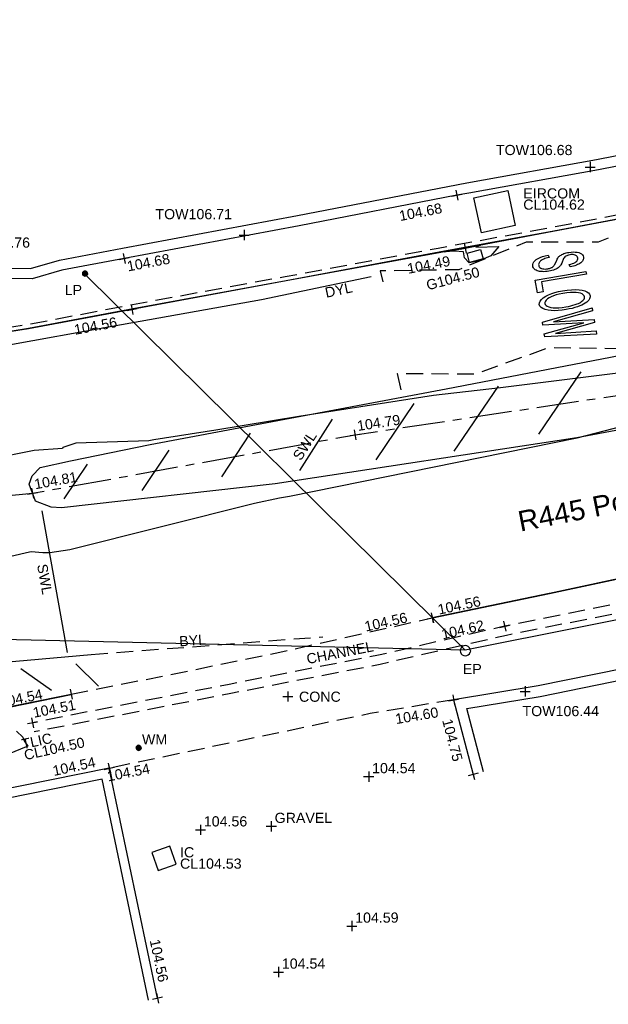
# Model space of a CAD drawing. Extents: x 635157 to 635442, y 694407 to 694910.
# Tile 100 of 103: x 635263 to 635281, y 694846 to 694875. Entities that reach past the tile are written whole.
import ezdxf

# ---------------------------------------------------------------- set-up
doc = ezdxf.new("R2010")
doc.units = 0
doc.header["$MEASUREMENT"] = 0
doc.linetypes.add('CENTER', pattern=[2, 1.25, -0.25, 0.25, -0.25])
doc.linetypes.add('DASHED', pattern=[0.75, 0.5, -0.25])
doc.layers.get('0').update_dxf_attribs({"color": 12, "linetype": 'CONTINUOUS'})
for name, color, linetype in [('CHANGE_OF_SURFACE', 7, 'DASHED'), ('CHANGE_OF_SURFACE_LVL', 7, 'CONTINUOUS'), ('CHANNEL', 151, 'DASHED'), ('CHANNEL_LVL', 151, 'CONTINUOUS'), ('CHANNEL_TXT', 151, 'CONTINUOUS'), ('CONTOURS_MINOR', 132, 'CONTINUOUS'), ('EIRCOM_COVER', 3, 'CONTINUOUS'), ('EIRCOM_COVER_RMK', 3, 'CONTINUOUS'), ('ESB_POLE', 1, 'CONTINUOUS'), ('ESB_POLE_TXT', 1, 'CONTINUOUS'), ('GULLY', 151, 'CONTINUOUS'), ('GULLY_LVL', 151, 'CONTINUOUS'), ('INSPECTION_COVER', 12, 'CONTINUOUS'), ('INSPECTION_COVER_LVL', 12, 'CONTINUOUS'), ('INSPECTION_COVER_TXT', 12, 'CONTINUOUS'), ('KERB_BOTTOM', 172, 'CONTINUOUS'), ('KERB_BOTTOM_LVL', 172, 'CONTINUOUS'), ('KERB_TOP', 2, 'CONTINUOUS'), ('LAMPPOST', 6, 'CONTINUOUS'), ('LAMPPOST_TXT', 6, 'CONTINUOUS'), ('MARKINGS_DASHED_WHITE', 9, 'DASHED'), ('MARKINGS_DASHED_YELLOW', 9, 'DASHED'), ('MARKINGS_DASHED_YELLOW_TXT', 9, 'CONTINUOUS'), ('MARKINGS_DOUBLE_YELLOW', 9, 'CONTINUOUS'), ('MARKINGS_DOUBLE_YELLOW_TXT', 9, 'CONTINUOUS'), ('MARKINGS_WHITE_LINE', 9, 'CONTINUOUS'), ('MARKINGS_WHITE_LINE_TXT', 9, 'CONTINUOUS'), ('MARKINGS_YELLOW_LINE', 9, 'CONTINUOUS'), ('OVERHEAD_ELECTRIC', 1, 'OH_ELEC'), ('ROAD_CROWNLINE', 212, 'CENTER'), ('ROAD_CROWNLINE_LVL', 212, 'CONTINUOUS'), ('ROAD_MARKINGS', 9, 'CONTINUOUS'), ('SPOT_HEIGHTS', 92, 'CONTINUOUS'), ('SPOT_HEIGHTS_LVL', 92, 'CONTINUOUS'), ('TEXT', 7, 'CONTINUOUS'), ('TEXT_RMK', 7, 'CONTINUOUS'), ('TEXT_TXT', 7, 'CONTINUOUS'), ('TOP_OF_WALL_LEVEL', 212, 'CONTINUOUS'), ('TOP_OF_WALL_LEVEL_TXT', 212, 'CONTINUOUS'), ('TRAFFIC_LIGHT_IC_RMK', 6, 'CONTINUOUS'), ('WALL', 12, 'CONTINUOUS'), ('WALL_LVL', 12, 'CONTINUOUS'), ('WATER_METER', 5, 'CONTINUOUS'), ('WATER_METER_TXT', 5, 'CONTINUOUS')]:
    doc.layers.add(name, color=color, linetype=linetype)
doc.styles.add('Arial', font='arial.ttf')
doc.linetypes.add('OH_ELEC', pattern='A,4,-0.4,["OE",Arial,S=0.36,R=0,X=0,Y=-0.18],-1.2', length=5.6)

# ---------------------------------------------------------------- blocks, each defined once
blk = doc.blocks.new('MH_CIR2')
at = {"color": 0, "linetype": 'ByBlock', "flags": 128}
for points in [[(0.5, 0), (0.475, 0.154), (0.404, 0.293), (0.293, 0.404), (0.154, 0.475), (0, 0.5), (-0.154, 0.475), (-0.293, 0.404), (-0.404, 0.293), (-0.475, 0.154), (-0.5, 0), (-0.475, -0.154), (-0.404, -0.293), (-0.293, -0.404), (-0.154, -0.475), (0, -0.5), (0.154, -0.475), (0.293, -0.404), (0.404, -0.293), (0.475, -0.154)], [(-0.499, -0.033), (0.033, 0.499)], [(-0.496, 0.06), (-0.06, 0.496)], [(-0.488, -0.111), (0.111, 0.488)], [(-0.467, -0.18), (0.18, 0.467)], [(-0.467, 0.179), (-0.179, 0.467)], [(-0.438, -0.241), (0.241, 0.438)], [(-0.403, -0.296), (0.296, 0.403)], [(-0.362, -0.345), (0.345, 0.362)], [(-0.315, -0.388), (0.388, 0.315)], [(-0.263, -0.425), (0.425, 0.263)], [(-0.204, -0.456), (0.456, 0.204)], [(-0.138, -0.48), (0.48, 0.138)], [(-0.064, -0.496), (0.496, 0.064)], [(0.5, 0), (0.475, -0.154)], [(0.022, -0.5), (0.5, -0.022)], [(0.128, -0.483), (0.483, -0.128)], [(0.305, -0.396), (0.396, -0.305)]]:
    blk.add_lwpolyline(points, dxfattribs=at)
blk = doc.blocks.new('SPOT')
at = {"color": 0, "linetype": 'ByBlock', "flags": 128}
for points in [[(-0.5, 0), (0.5, 0)], [(0, 0.5), (0, -0.5)]]:
    blk.add_lwpolyline(points, dxfattribs=at)
blk = doc.blocks.new('TXTSLOW')
at = {"color": 0, "linetype": 'ByBlock', "flags": 128}
for points in [[(-0.5, -0.050523), (-0.470976, -0.04733), (-0.469814, -0.056325), (-0.468072, -0.064453), (-0.466042, -0.071714), (-0.463427, -0.078101), (-0.460523, -0.083614), (-0.456751, -0.088838), (-0.45269, -0.093483), (-0.448045, -0.09755), (-0.442821, -0.101321), (-0.436723, -0.104804), (-0.430626, -0.107708), (-0.42395, -0.109739), (-0.416985, -0.11148), (-0.41002, -0.112354), (-0.40247, -0.112643), (-0.391727, -0.112059), (-0.382442, -0.110612), (-0.37373, -0.107708), (-0.366187, -0.104226), (-0.359511, -0.099291), (-0.354287, -0.093483), (-0.349931, -0.087386), (-0.346738, -0.08042), (-0.344996, -0.072871), (-0.344417, -0.064453), (-0.344707, -0.059814), (-0.345286, -0.055168), (-0.346448, -0.050812), (-0.3479, -0.046457), (-0.349931, -0.042685), (-0.35225, -0.039202), (-0.355154, -0.035719), (-0.358637, -0.032815), (-0.362415, -0.029911), (-0.366476, -0.027591), (-0.371989, -0.024976), (-0.379539, -0.021783), (-0.427143, -0.0064), (-0.437886, -0.002629), (-0.44746, 0.001438), (-0.455299, 0.00521), (-0.461686, 0.009277), (-0.466909, 0.013338), (-0.471844, 0.017983), (-0.4762, 0.022918), (-0.479972, 0.028431), (-0.483166, 0.034239), (-0.48607, 0.040336), (-0.4881, 0.047012), (-0.489842, 0.053978), (-0.490715, 0.060943), (-0.491004, 0.068492), (-0.490131, 0.081844), (-0.487522, 0.094033), (-0.482876, 0.105355), (-0.476779, 0.115513), (-0.468651, 0.124804), (-0.459076, 0.132642), (-0.448334, 0.13874), (-0.436434, 0.14309), (-0.423083, 0.145705), (-0.408568, 0.146572), (-0.398409, 0.146284), (-0.38883, 0.144832), (-0.379827, 0.1428), (-0.371411, 0.139897), (-0.363283, 0.136414), (-0.355733, 0.131769), (-0.349057, 0.126545), (-0.342965, 0.120742), (-0.337741, 0.114356), (-0.333096, 0.106807), (-0.329029, 0.098968), (-0.326125, 0.09055), (-0.323806, 0.081555), (-0.322064, 0.071975), (-0.321486, 0.061816), (-0.351093, 0.059202), (-0.352545, 0.069649), (-0.354865, 0.07894), (-0.358059, 0.087068), (-0.362415, 0.094328), (-0.367639, 0.100131), (-0.37373, 0.105065), (-0.380991, 0.108547), (-0.38883, 0.111452), (-0.397825, 0.112904), (-0.407694, 0.113483), (-0.417564, 0.112904), (-0.426565, 0.111741), (-0.434693, 0.109421), (-0.441658, 0.105938), (-0.447756, 0.101871), (-0.45269, 0.096937), (-0.456462, 0.091424), (-0.459076, 0.085327), (-0.460818, 0.078651), (-0.461396, 0.071685), (-0.461108, 0.06501), (-0.459655, 0.059202), (-0.457624, 0.053688), (-0.45501, 0.049043), (-0.451238, 0.044976), (-0.446303, 0.041205), (-0.439332, 0.037432), (-0.430047, 0.033655), (-0.419016, 0.029593), (-0.393179, 0.022044), (-0.381858, 0.018562), (-0.364156, 0.012175), (-0.357769, 0.009277), (-0.349641, 0.004631), (-0.342381, -0.000593), (-0.335995, -0.0064), (-0.330192, -0.012498), (-0.325547, -0.019463), (-0.321486, -0.026718), (-0.318582, -0.034557), (-0.316256, -0.042973), (-0.315099, -0.051975), (-0.314515, -0.061555), (-0.315099, -0.071129), (-0.316256, -0.08042), (-0.318582, -0.089126), (-0.321775, -0.09755), (-0.325836, -0.105678), (-0.330771, -0.113511), (-0.33629, -0.120187), (-0.342677, -0.126284), (-0.349641, -0.131508), (-0.357185, -0.136153), (-0.365313, -0.139925), (-0.374025, -0.142829), (-0.383599, -0.14486), (-0.393764, -0.146312), (-0.404501, -0.146601), (-0.421046, -0.145444), (-0.436145, -0.14254), (-0.450075, -0.137316), (-0.462265, -0.130055), (-0.473296, -0.12077), (-0.482587, -0.109739), (-0.489842, -0.096965), (-0.495361, -0.083035), (-0.498553, -0.067358)], [(-0.23841, -0.146601), (-0.23841, 0.146601), (-0.206604, 0.146601), (-0.206604, -0.112084), (-0.088063, -0.112084), (-0.088063, -0.146601)], [(-0.063185, -0.003882), (-0.062049, 0.023693), (-0.058013, 0.048668), (-0.051648, 0.071023), (-0.042954, 0.090773), (-0.03136, 0.107626), (-0.01802, 0.121571), (-0.003515, 0.132618), (0.01244, 0.140473), (0.029567, 0.14513), (0.048143, 0.146601), (0.060044, 0.146034), (0.071658, 0.143726), (0.082984, 0.140248), (0.093732, 0.135618), (0.104187, 0.129242), (0.113776, 0.121701), (0.122787, 0.112713), (0.13063, 0.10285), (0.137902, 0.091246), (0.144302, 0.078768), (0.14954, 0.06513), (0.153911, 0.050329), (0.156826, 0.034364), (0.158583, 0.01753), (0.159185, -0.00018), (0.158046, -0.024567), (0.154586, -0.046926), (0.149092, -0.06725), (0.140982, -0.086131), (0.130544, -0.102977), (0.117206, -0.118664), (0.102413, -0.130874), (0.085875, -0.139598), (0.067882, -0.14484), (0.048143, -0.146601), (0.0284, -0.144879), (0.010107, -0.139383), (-0.006449, -0.130403), (-0.021266, -0.117932), (-0.034635, -0.101977), (-0.044817, -0.084863), (-0.052964, -0.066582), (-0.058497, -0.047136), (-0.062, -0.026237)], [(-0.031544, -0.004435), (-0.030651, -0.024464), (-0.027728, -0.04246), (-0.023066, -0.058713), (-0.01667, -0.072928), (-0.008234, -0.085694), (0.001351, -0.095844), (0.011814, -0.103962), (0.023142, -0.10976), (0.035046, -0.113231), (0.047821, -0.114381), (0.060884, -0.113205), (0.073361, -0.10971), (0.084677, -0.10389), (0.095123, -0.095751), (0.104694, -0.085004), (0.112805, -0.072511), (0.119471, -0.057409), (0.123806, -0.04028), (0.126691, -0.020826), (0.127537, 0.000657), (0.126945, 0.014883), (0.125479, 0.028524), (0.123146, 0.041586), (0.119941, 0.054068), (0.115572, 0.065965), (0.111791, 0.074379), (0.106849, 0.082213), (0.101328, 0.089173), (0.095224, 0.095555), (0.088252, 0.101068), (0.080697, 0.105995), (0.073144, 0.10976), (0.065013, 0.112361), (0.056882, 0.113805), (0.048175, 0.114381), (0.034822, 0.113205), (0.02234, 0.10971), (0.011024, 0.103889), (0.000294, 0.09575), (-0.008988, 0.085293), (-0.017104, 0.07251), (-0.023476, 0.057119), (-0.028098, 0.039117), (-0.030693, 0.018789)], [(0.363283, 0.146601), (0.412963, -0.084067), (0.462643, 0.146601), (0.5, 0.146601), (0.430792, -0.146601), (0.395134, -0.146601), (0.344605, 0.086786), (0.294076, -0.146601), (0.258417, -0.146601), (0.189209, 0.146601), (0.226566, 0.146601), (0.276246, -0.084067), (0.325926, 0.146601)]]:
    blk.add_lwpolyline(points, close=True, dxfattribs=at)
blk = doc.blocks.new('CIRCL')
at = {"color": 0, "linetype": 'ByBlock', "flags": 128}
for points in [[(0.5, 0), (0.475, 0.154), (0.404, 0.293), (0.293, 0.404), (0.154, 0.475), (0, 0.5), (-0.154, 0.475), (-0.293, 0.404), (-0.404, 0.293), (-0.475, 0.154), (-0.5, 0), (-0.475, -0.154), (-0.404, -0.293), (-0.293, -0.404), (-0.154, -0.475), (0, -0.5), (0.154, -0.475), (0.293, -0.404), (0.404, -0.293), (0.475, -0.154)], [(0.5, 0), (0.475, -0.154)]]:
    blk.add_lwpolyline(points, dxfattribs=at)

msp = doc.modelspace()

# ---------------------------------------------------------------- linework, layer by layer
at = {"layer": 'CHANGE_OF_SURFACE', "flags": 128}
for points in [[(635247.119, 694892.056), (635246.803, 694890.265), (635246.411, 694887.812), (635246.218, 694886.635), (635246.161, 694886.326), (635245.928, 694884.832), (635245.68, 694883.165), (635245.634, 694882.68), (635245.646, 694882.083), (635245.649, 694881.3), (635245.804, 694880.383), (635245.987, 694879.654), (635246.127, 694879.211), (635246.488, 694878.29), (635246.872, 694877.388), (635247.076, 694877.033), (635247.498, 694876.237), (635248.049, 694875.278), (635248.585, 694874.511), (635249.233, 694873.61), (635249.707, 694872.953), (635250.176, 694872.428), (635251.134, 694871.405), (635251.972, 694870.592), (635252.717, 694869.936), (635253.518, 694869.235), (635254.309, 694868.601), (635255.26, 694867.93), (635256.13, 694867.35), (635257.019, 694866.94), (635257.864, 694866.502), (635258.313, 694866.295), (635259.185, 694865.923), (635260.619, 694865.498), (635260.863, 694865.445), (635261.278, 694865.417), (635262.13, 694865.449), (635263.578, 694865.682), (635266.666, 694866.27), (635271.179, 694867.094), (635275.695, 694867.934), (635279.082, 694868.557), (635283.307, 694869.354), (635287.918, 694870.221), (635291.416, 694870.878), (635293.287, 694871.248), (635294.748, 694871.53), (635297.178, 694871.991)], [(635264.859, 694854.77), (635267.731, 694855.334), (635271.013, 694856.005), (635275.519, 694857.019)], [(635276.149, 694854.598), (635273.683, 694854.191), (635265.982, 694852.579)]]:
    msp.add_lwpolyline(points, dxfattribs=at)
at = {"layer": 'CHANNEL', "flags": 128}
for points in [[(635293.256, 694859.932), (635289.916, 694859.24), (635287.729, 694858.752), (635284.69, 694858.127), (635281.927, 694857.622), (635277.655, 694856.772), (635273.926, 694855.915), (635269.521, 694855.056), (635263.711, 694853.924)], [(635293.312, 694859.662), (635289.974, 694858.97), (635287.787, 694858.482), (635284.743, 694857.856), (635281.979, 694857.351), (635277.713, 694856.502), (635273.983, 694855.645), (635269.574, 694854.785), (635263.764, 694853.653)]]:
    msp.add_lwpolyline(points, dxfattribs=at)
at = {"layer": 'CONTOURS_MINOR', "flags": 128}
msp.add_lwpolyline([(635276.682, 694867.968), (635276.939, 694868.016), (635276.802, 694867.962), (635277.481, 694867.98), (635277.249, 694867.702), (635276.905, 694867.561), (635276.605, 694867.496), (635276.472, 694867.641), (635276.44, 694867.826), (635276.17, 694867.847), (635275.875, 694867.818), (635276.682, 694867.968)], close=True, dxfattribs=at)
for points in [[(635284.221, 694864.648), (635277.531, 694863.809), (635275.55, 694863.586), (635271.582, 694862.96), (635269.13, 694862.558), (635267.294, 694862.275), (635267.149, 694862.246), (635264.996, 694862.17), (635264.611, 694862.05), (635264.6, 694862.022), (635264.6, 694862.022), (635263.767, 694861.958), (635262.483, 694861.707)], [(635261.838, 694858.553), (635263.628, 694858.966), (635263.679, 694858.974), (635264.016, 694858.946), (635264.231, 694858.943), (635264.817, 694859.035), (635270.265, 694860.4), (635271.009, 694860.559), (635271.307, 694860.607), (635279.801, 694862.336), (635285.643, 694863.852)], [(635263.246, 694853.674), (635263.426, 694853.496), (635263.465, 694853.386), (635263.581, 694853.231), (635262.366, 694852.741)]]:
    msp.add_lwpolyline(points, dxfattribs=at)
at = {"layer": 'EIRCOM_COVER', "flags": 128}
msp.add_lwpolyline([(635276.967, 694868.382), (635276.746, 694869.415), (635277.746, 694869.629), (635277.967, 694868.596)], close=True, dxfattribs=at)
at = {"layer": 'GULLY', "flags": 128}
msp.add_lwpolyline([(635276.619, 694867.505), (635276.544, 694867.787), (635276.944, 694867.893), (635277.019, 694867.611)], close=True, dxfattribs=at)
at = {"layer": 'INSPECTION_COVER', "flags": 128}
msp.add_lwpolyline([(635267.771, 694850.279), (635267.239, 694850.096), (635267.422, 694849.564), (635267.954, 694849.747)], close=True, dxfattribs=at)
at = {"layer": 'KERB_BOTTOM', "flags": 128}
for points in [[(635297.188, 694871.85), (635296.139, 694871.652), (635294.732, 694871.385), (635291.47, 694870.752), (635287.938, 694870.1), (635286.314, 694869.792), (635283.268, 694869.214), (635279.08, 694868.424), (635276.489, 694867.93), (635276.466, 694867.926), (635271.203, 694866.966), (635266.694, 694866.13), (635266.653, 694866.123), (635263.601, 694865.554), (635262.143, 694865.319)], [(635298.518, 694861.948), (635296.663, 694861.502), (635295.618, 694861.225), (635294.719, 694860.959), (635293.693, 694860.78), (635293.041, 694860.672), (635290.374, 694860.117), (635288.762, 694859.779), (635287.586, 694859.532), (635285.359, 694859.069), (635284.42, 694858.877), (635282.993, 694858.576), (635281.551, 694858.289), (635278.981, 694857.735), (635278.974, 694857.734), (635275.519, 694857.019)], [(635262.156, 694854.225), (635264.859, 694854.77)]]:
    msp.add_lwpolyline(points, dxfattribs=at)
at = {"layer": 'KERB_TOP', "flags": 128}
for points in [[(635262.142, 694865.331), (635263.599, 694865.566), (635266.688, 694866.154), (635271.201, 694866.978), (635275.717, 694867.818), (635279.104, 694868.441), (635283.329, 694869.238), (635287.94, 694870.105), (635291.438, 694870.762), (635293.31, 694871.132), (635294.77, 694871.414), (635297.2, 694871.875)], [(635298.531, 694861.939), (635296.666, 694861.491), (635295.621, 694861.214), (635294.722, 694860.948), (635293.695, 694860.769), (635293.043, 694860.661), (635290.376, 694860.106), (635287.588, 694859.521), (635285.361, 694859.058), (635284.422, 694858.866), (635282.995, 694858.565), (635281.553, 694858.278), (635278.983, 694857.724), (635275.521, 694857.008)], [(635264.859, 694854.747), (635262.102, 694854.184)]]:
    msp.add_lwpolyline(points, dxfattribs=at)
at = {"layer": 'MARKINGS_DASHED_WHITE', "flags": 128}
for points in [[(635291.494, 694866.84), (635291.092, 694869.024), (635290.852, 694870.503), (635288.698, 694869.667), (635286.56, 694869.635), (635284.601, 694868.931), (635282.319, 694868.835), (635280.415, 694868.111), (635278.292, 694868.11), (635276.303, 694867.296), (635273.976, 694867.26), (635274.064, 694866.936)], [(635274.602, 694863.752), (635274.494, 694864.235), (635276.788, 694864.22), (635278.967, 694865), (635280.993, 694864.973), (635283.026, 694865.816), (635285.19, 694865.752), (635287.168, 694866.578), (635289.204, 694866.536), (635291.151, 694867.335)]]:
    msp.add_lwpolyline(points, dxfattribs=at)
at = {"layer": 'MARKINGS_DASHED_YELLOW', "flags": 128}
msp.add_lwpolyline([(635265.444, 694855.939), (635272.286, 694856.46)], dxfattribs=at)
at = {"layer": 'MARKINGS_DOUBLE_YELLOW', "flags": 128}
msp.add_lwpolyline([(635262.904, 694865.054), (635266.067, 694865.627), (635270.476, 694866.415), (635273.71, 694867.098)], dxfattribs=at)
at = {"layer": 'MARKINGS_WHITE_LINE', "flags": 128}
for points in [[(635292.742, 694864.76), (635287.645, 694863.804), (635279.787, 694862.333), (635270.881, 694860.97), (635264.569, 694860.262), (635264.269, 694860.289), (635263.801, 694860.465), (635263.617, 694860.964), (635263.707, 694861.215), (635263.94, 694861.456), (635264.836, 694861.654), (635267.185, 694862.133), (635275.933, 694863.779), (635285.68, 694865.662), (635292.513, 694866.943)], [(635278.667, 694862.443), (635279.91, 694864.277)], [(635276.161, 694861.943), (635277.47, 694863.855)], [(635273.862, 694861.686), (635274.979, 694863.345)], [(635271.609, 694861.372), (635272.574, 694862.885)], [(635269.301, 694861.184), (635270.149, 694862.473)], [(635266.957, 694860.775), (635267.747, 694861.97)], [(635265.332, 694861.556), (635264.636, 694860.527)], [(635264.749, 694855.997), (635263.999, 694860.177)], [(635264.279, 694854.878), (635263.371, 694855.517)], [(635264.996, 694855.662), (635265.668, 694855.007)]]:
    msp.add_lwpolyline(points, dxfattribs=at)
at = {"layer": 'MARKINGS_YELLOW_LINE', "flags": 128}
msp.add_lwpolyline([(635242.06, 694848.809), (635242.432, 694851.068), (635242.795, 694852.051), (635243.453, 694852.951), (635244.731, 694854.078), (635245.949, 694854.353), (635251.537, 694854.703), (635265.444, 694855.939)], dxfattribs=at)
at = {"layer": 'OVERHEAD_ELECTRIC', "flags": 128}
for points in [[(635291.073, 694854.635), (635297.754, 694860.302), (635276.492, 694856.064), (635265.258, 694867.168)], [(635276.492, 694856.064), (635229.912, 694857.141), (635245.06, 694847.123)]]:
    msp.add_lwpolyline(points, dxfattribs=at)
at = {"layer": 'ROAD_CROWNLINE', "flags": 128}
msp.add_lwpolyline([(635244.85, 694860.099), (635246.67, 694860.136), (635256.531, 694860.019), (635263.716, 694860.696), (635273.239, 694862.421), (635283.162, 694863.912), (635289.638, 694865.319)], dxfattribs=at)
at = {"layer": 'SPOT_HEIGHTS'}
for p in [(635273.641, 694852.333), (635268.673, 694850.762), (635273.141, 694847.921), (635270.977, 694846.564)]:
    msp.add_point(p, dxfattribs=at)
at = {"layer": 'WALL', "flags": 128}
for points in [[(635257.527, 694870.228), (635258.715, 694869.201), (635259.51, 694868.643), (635260.339, 694868.207), (635260.9, 694867.915), (635261.576, 694867.683), (635262.428, 694867.422), (635263.093, 694867.341), (635263.658, 694867.335), (635264.511, 694867.58), (635266.368, 694867.927), (635271.534, 694868.895), (635276.541, 694869.861), (635280.371, 694870.549), (635285.881, 694871.629), (635289.158, 694872.31), (635292.109, 694872.784), (635293.673, 694873.055), (635296.746, 694873.727)], [(635296.812, 694873.427), (635295.892, 694873.226), (635293.732, 694872.753), (635292.16, 694872.481), (635289.214, 694872.007), (635286.072, 694871.355), (635285.942, 694871.328), (635280.428, 694870.247), (635276.597, 694869.559), (635276.247, 694869.492), (635271.592, 694868.593), (635266.425, 694867.625), (635266.423, 694867.625), (635264.582, 694867.28), (635263.7, 694867.027), (635263.073, 694867.034), (635262.364, 694867.12), (635261.481, 694867.39), (635260.779, 694867.632), (635260.197, 694867.934), (635259.35, 694868.38), (635258.526, 694868.958), (635257.333, 694869.999)], [(635277.03, 694852.474), (635276.539, 694854.345), (635278.702, 694854.7), (635282.067, 694855.382), (635286.095, 694856.196), (635285.988, 694856.608), (635285.555, 694856.512), (635285.569, 694856.427), (635282.004, 694855.689), (635278.646, 694855.008), (635276.149, 694854.598), (635276.727, 694852.394)], [(635267.408, 694845.789), (635265.982, 694852.579), (635256.335, 694850.632)], [(635267.143, 694845.734), (635265.772, 694852.261), (635256.394, 694850.361)]]:
    msp.add_lwpolyline(points, dxfattribs=at)

# ---------------------------------------------------------------- block references
at = {"layer": 'CHANGE_OF_SURFACE_LVL'}
for p, xscale, yscale, zscale, rotation in [((635275.519, 694857.019), 0.3, 0.3, 0.3, 12.682199), ((635276.149, 694854.598), 0.2999999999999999, 0.2999999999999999, 0.2999999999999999, 9.371873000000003), ((635265.982, 694852.579), 0.3, 0.3, 0.3, 11.025791)]:
    msp.add_blockref('SPOT', p, dxfattribs=dict(at, xscale=xscale, yscale=yscale, zscale=zscale, rotation=rotation))
at = {"layer": 'CHANNEL_LVL', "xscale": 0.3, "yscale": 0.3, "zscale": 0.3}
for p, rotation in [((635277.655, 694856.772), 12.942986), ((635263.711, 694853.924), 11.025184)]:
    msp.add_blockref('SPOT', p, dxfattribs=dict(at, rotation=rotation))
at = {"layer": 'ESB_POLE', "xscale": 0.3, "yscale": 0.3, "zscale": 0.3}
msp.add_blockref('CIRCL', (635276.492, 694856.049), dxfattribs=at)
at = {"layer": 'KERB_BOTTOM_LVL', "xscale": 0.3, "yscale": 0.3, "zscale": 0.3}
for p, rotation in [((635276.489, 694867.93), 10.786312), ((635266.653, 694866.123), 10.549176), ((635275.519, 694857.019), 11.684991), ((635264.859, 694854.77), 11.399585)]:
    msp.add_blockref('SPOT', p, dxfattribs=dict(at, rotation=rotation))
at = {"layer": 'LAMPPOST', "xscale": 0.15, "yscale": 0.15, "zscale": 0.15}
msp.add_blockref('MH_CIR2', (635265.264, 694867.181), dxfattribs=at)
at = {"layer": 'ROAD_CROWNLINE_LVL', "xscale": 0.3, "yscale": 0.3, "zscale": 0.3}
for p, rotation in [((635273.239, 694862.421), 8.545165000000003), ((635263.716, 694860.696), 10.264972)]:
    msp.add_blockref('SPOT', p, dxfattribs=dict(at, rotation=rotation))
at = {"layer": 'ROAD_MARKINGS', "xscale": 2.539335, "yscale": 5.180749, "rotation": 279.662159}
msp.add_blockref('TXTSLOW', (635279.407, 694866.517), dxfattribs=at)
at = {"layer": 'SPOT_HEIGHTS_LVL', "xscale": 0.3, "yscale": 0.3, "zscale": 0.3}
for p in [(635273.641, 694852.333), (635268.673, 694850.762), (635273.141, 694847.921), (635270.977, 694846.564)]:
    msp.add_blockref('SPOT', p, dxfattribs=at)
at = {"layer": 'TEXT', "xscale": 0.3, "yscale": 0.3, "zscale": 0.3}
for p in [(635271.254, 694854.696), (635270.764, 694850.865)]:
    msp.add_blockref('SPOT', p, dxfattribs=at)
at = {"layer": 'TOP_OF_WALL_LEVEL', "xscale": 0.3, "yscale": 0.3, "zscale": 0.3}
for p in [(635280.182, 694870.325), (635269.962, 694868.319), (635278.261, 694854.848)]:
    msp.add_blockref('SPOT', p, dxfattribs=at)
at = {"layer": 'WALL_LVL'}
for p, xscale, yscale, zscale, rotation in [((635276.247, 694869.492), 0.3, 0.3, 0.3, 10.92416), ((635266.423, 694867.625), 0.3, 0.3, 0.3, 10.602761), ((635265.982, 694852.579), 0.3, 0.3, 0.3, 12.34881), ((635276.727, 694852.394), 0.2999999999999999, 0.2999999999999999, 0.2999999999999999, 284.6949159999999), ((635267.408, 694845.789), 0.3, 0.3, 0.3, 281.860596)]:
    msp.add_blockref('SPOT', p, dxfattribs=dict(at, xscale=xscale, yscale=yscale, zscale=zscale, rotation=rotation))
at = {"layer": 'WATER_METER', "xscale": 0.15, "yscale": 0.15, "zscale": 0.15}
msp.add_blockref('MH_CIR2', (635266.847, 694853.182), dxfattribs=at)

# ---------------------------------------------------------------- texts
at = {"layer": 'CHANGE_OF_SURFACE_LVL', "style": 'Arial'}
for s, rotation, p in [('104.56', 12.6822, (635273.557, 694856.611)), ('104.60', 9.3719, (635274.453, 694853.882)), ('104.54', 11.0258, (635265.946, 694852.188))]:
    msp.add_text(s, height=0.3, rotation=rotation, dxfattribs=at).set_placement(p)
at = {"layer": 'CHANNEL_LVL', "style": 'Arial'}
for s, rotation, p in [('104.62', 12.943, (635275.827, 694856.381)), ('104.51', 11.0252, (635263.758, 694854.068))]:
    msp.add_text(s, height=0.3, rotation=rotation, dxfattribs=at).set_placement(p)
at = {"layer": 'CHANNEL_TXT', "style": 'Arial'}
msp.add_text('CHANNEL', height=0.3, rotation=11.0345, dxfattribs=at).set_placement((635271.839, 694855.653))
at = {"layer": 'EIRCOM_COVER_RMK', "style": 'Arial'}
for s, p in [('EIRCOM', (635278.205, 694869.397)), ('CL104.62', (635278.205, 694869.067))]:
    msp.add_text(s, height=0.3, dxfattribs=at).set_placement(p)
at = {"layer": 'ESB_POLE_TXT', "style": 'Arial'}
msp.add_text('EP', height=0.3, dxfattribs=at).set_placement((635276.42, 694855.358))
at = {"layer": 'GULLY_LVL', "style": 'Arial'}
msp.add_text('G104.50', height=0.3, rotation=14.8422, dxfattribs=at).set_placement((635275.388, 694866.684))
at = {"layer": 'INSPECTION_COVER_LVL', "style": 'Arial'}
msp.add_text('CL104.53', height=0.3, dxfattribs=at).set_placement((635268.071, 694849.614))
at = {"layer": 'INSPECTION_COVER_TXT', "style": 'Arial'}
msp.add_text('IC', height=0.3, dxfattribs=at).set_placement((635268.071, 694849.949))
at = {"layer": 'KERB_BOTTOM_LVL', "style": 'Arial'}
for s, rotation, p in [('104.49', 10.7863, (635274.811, 694867.173)), ('104.56', 10.5492, (635264.972, 694865.372)), ('104.56', 11.685, (635275.715, 694857.112)), ('104.54', 11.3996, (635262.779, 694854.375))]:
    msp.add_text(s, height=0.3, rotation=rotation, dxfattribs=at).set_placement(p)
at = {"layer": 'LAMPPOST_TXT', "style": 'Arial'}
msp.add_text('LP', height=0.3, dxfattribs=at).set_placement((635264.665, 694866.546))
at = {"layer": 'MARKINGS_DASHED_YELLOW_TXT', "style": 'Arial'}
msp.add_text('BYL', height=0.3, rotation=4.3545, dxfattribs=at).set_placement((635268.058, 694856.174))
at = {"layer": 'MARKINGS_DOUBLE_YELLOW_TXT', "style": 'Arial'}
msp.add_text('DYL', height=0.3, rotation=11.9253, dxfattribs=at).set_placement((635272.387, 694866.465))
at = {"layer": 'MARKINGS_WHITE_LINE_TXT', "style": 'Arial'}
for rotation, p in [(57.47, (635271.635, 694861.636)), (280.1721, (635263.849, 694858.579))]:
    msp.add_text('SWL', height=0.3, rotation=rotation, dxfattribs=at).set_placement(p)
at = {"layer": 'ROAD_CROWNLINE_LVL', "style": 'Arial'}
for s, rotation, p in [('104.79', 8.5452, (635273.323, 694862.535)), ('104.81', 10.265, (635263.796, 694860.813))]:
    msp.add_text(s, height=0.3, rotation=rotation, dxfattribs=at).set_placement(p)
at = {"layer": 'SPOT_HEIGHTS_LVL', "style": 'Arial'}
for s, p in [('104.54', (635273.741, 694852.433)), ('104.56', (635268.773, 694850.862)), ('104.59', (635273.241, 694848.021)), ('104.54', (635271.077, 694846.664))]:
    msp.add_text(s, height=0.3, dxfattribs=at).set_placement(p)
at = {"layer": 'TEXT_RMK', "style": 'Arial'}
msp.add_text('R445 Portlaoise Road', height=0.6, rotation=11.1681, dxfattribs=at).set_placement((635278.118, 694859.562))
at = {"layer": 'TEXT_TXT', "style": 'Arial'}
for s, p in [('CONC', (635271.584, 694854.541)), ('GRAVEL', (635270.864, 694850.965))]:
    msp.add_text(s, height=0.3, dxfattribs=at).set_placement(p)
at = {"layer": 'TOP_OF_WALL_LEVEL_TXT', "style": 'Arial'}
for s, p in [('TOW106.68', (635277.398, 694870.678)), ('TOW106.71', (635267.345, 694868.785)), ('TOW106.76', (635261.382, 694867.946)), ('TOW106.44', (635278.182, 694854.117))]:
    msp.add_text(s, height=0.3, dxfattribs=at).set_placement(p)
at = {"layer": 'TRAFFIC_LIGHT_IC_RMK', "style": 'Arial'}
for s, p in [('TLIC', (635263.432, 694853.138)), ('CL104.50', (635263.503, 694852.816))]:
    msp.add_text(s, height=0.3, rotation=12.3888, dxfattribs=at).set_placement(p)
at = {"layer": 'WALL_LVL', "style": 'Arial'}
for s, rotation, p in [('104.68', 10.9242, (635274.571, 694868.73)), ('104.68', 10.6028, (635266.536, 694867.243)), ('104.75', 284.6949, (635275.808, 694853.992)), ('104.54', 12.3488, (635264.346, 694852.349)), ('104.56', 281.8606, (635267.174, 694847.498))]:
    msp.add_text(s, height=0.3, rotation=rotation, dxfattribs=at).set_placement(p)
at = {"layer": 'WATER_METER_TXT', "style": 'Arial'}
msp.add_text('WM', height=0.3, dxfattribs=at).set_placement((635266.947, 694853.282))

doc.saveas('drawing.dxf')
